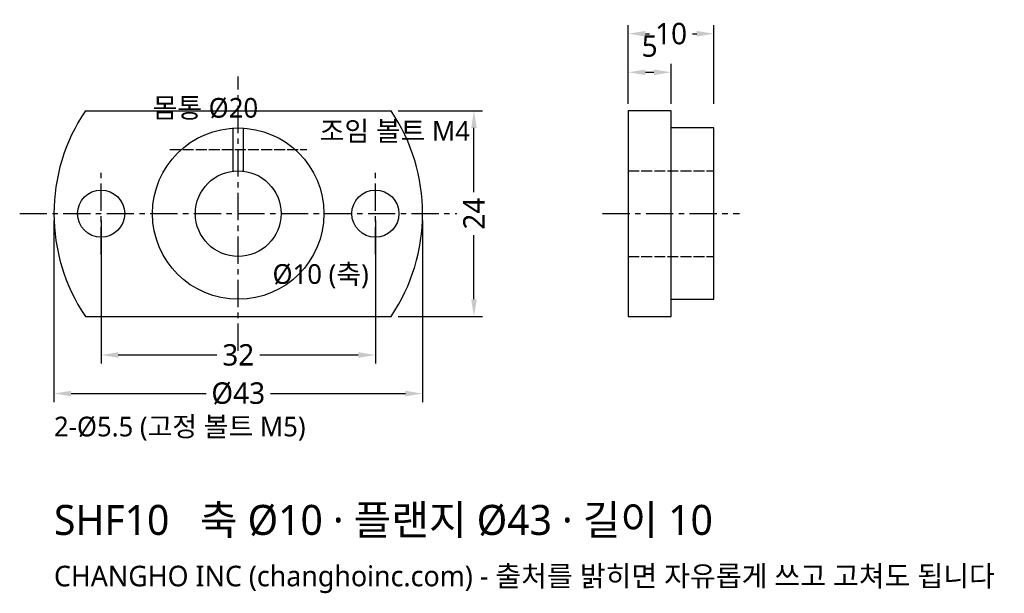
# Model space of a CAD drawing. Header units: millimetres. Extents: x -26 to 89, y -44 to 23.
import ezdxf

# ---------------------------------------------------------------- set-up
doc = ezdxf.new("R2010")
doc.units = ezdxf.units.MM
doc.linetypes.add('CENTER', pattern=[5.08, 3.175, -0.635, 0.635, -0.635])
doc.linetypes.add('DASHED', pattern=[1.524, 1.27, -0.254])
for name, color, linetype in [('문자', 7, 'CONTINUOUS'), ('숨은선', 3, 'DASHED'), ('외형선', 7, 'CONTINUOUS'), ('중심선', 1, 'CENTER'), ('치수', 4, 'CONTINUOUS')]:
    doc.layers.add(name, color=color, linetype=linetype)
doc.styles.add('CH_KOR', font='malgun.ttf')
doc.dimstyles.new('CH_DIM', dxfattribs={"dimtxt": 2.5, "dimasz": 2, "dimexe": 1, "dimexo": 0.8, "dimgap": 0.8, "dimtad": 1, "dimdec": 1, "dimdsep": 46, "dimtxsty": 'CH_KOR', "dimcen": 2.5, "dimclrd": 4, "dimclre": 4, "dimclrt": 4, "dimazin": 3, "dimtfac": 1, "dimtmove": 0, "dimatfit": 3})

# ---------------------------------------------------------------- blocks, each defined once
blk = doc.blocks.new('_CLOSEDFILLED')
at = {"color": 0, "linetype": 'BYBLOCK'}
blk.add_solid([(-1, 0.164), (0, 0), (-1, -0.164)], dxfattribs=at)
blk = doc.blocks.new('*D1')
at = {"color": 4}
for p, q in [((-21.5, -0.8), (-21.5, -22)), ((21.5, -0.8), (21.5, -22)), ((-19.5, -21), (-3.75, -21)), ((3.75, -21), (19.5, -21))]:
    blk.add_line(p, q, dxfattribs=at)
at = {"layer": 'Defpoints'}
for p in [(-21.5, 0), (21.5, 0), (-21.5, -21)]:
    blk.add_point(p, dxfattribs=at)
at = {"layer": '치수', "color": 4, "xscale": 2, "yscale": 2, "rotation": 180}
blk.add_blockref('_CLOSEDFILLED', (-21.5, -21), dxfattribs=at)
at = {"layer": '치수', "color": 4, "xscale": 2, "yscale": 2}
blk.add_blockref('_CLOSEDFILLED', (21.5, -21), dxfattribs=at)
at = {"layer": '치수', "color": 4, "insert": (0, -21), "char_height": 2.5, "attachment_point": 5, "style": 'CH_KOR'}
blk.add_mtext('Ø43', dxfattribs=at)
blk = doc.blocks.new('*D2')
at = {"color": 4}
for p, q in [((-16, -0.8), (-16, -17.5)), ((16, -0.8), (16, -17.5)), ((-14, -16.5), (-2.5, -16.5)), ((2.5, -16.5), (14, -16.5))]:
    blk.add_line(p, q, dxfattribs=at)
at = {"layer": 'Defpoints'}
for p in [(-16, 0), (16, 0), (-16, -16.5)]:
    blk.add_point(p, dxfattribs=at)
at = {"layer": '치수', "color": 4, "xscale": 2, "yscale": 2, "rotation": 180}
blk.add_blockref('_CLOSEDFILLED', (-16, -16.5), dxfattribs=at)
at = {"layer": '치수', "color": 4, "xscale": 2, "yscale": 2}
blk.add_blockref('_CLOSEDFILLED', (16, -16.5), dxfattribs=at)
at = {"layer": '치수', "color": 4, "insert": (0, -16.5), "char_height": 2.5, "attachment_point": 5, "style": 'CH_KOR'}
blk.add_mtext('32', dxfattribs=at)
blk = doc.blocks.new('*D3')
at = {"color": 4}
for p, q in [((18.64, 12), (28.5, 12)), ((27.5, 2.5), (27.5, 10)), ((27.5, -10), (27.5, -2.5)), ((18.64, -12), (28.5, -12))]:
    blk.add_line(p, q, dxfattribs=at)
at = {"layer": 'Defpoints'}
for p in [(17.84, 12), (17.84, -12), (27.5, -12)]:
    blk.add_point(p, dxfattribs=at)
at = {"layer": '치수', "color": 4, "xscale": 2, "yscale": 2}
for p, rotation in [((27.5, 12), 90), ((27.5, -12), 270)]:
    blk.add_blockref('_CLOSEDFILLED', p, dxfattribs=dict(at, rotation=rotation))
at = {"layer": '치수', "color": 4, "insert": (27.5, 0), "char_height": 2.5, "attachment_point": 5, "rotation": 90, "style": 'CH_KOR'}
blk.add_mtext('24', dxfattribs=at)
blk = doc.blocks.new('*D4')
at = {"color": 4}
for p, q in [((45.5, 12.8), (45.5, 22)), ((55.5, 12.8), (55.5, 22)), ((47.5, 21), (48, 21)), ((53, 21), (53.5, 21))]:
    blk.add_line(p, q, dxfattribs=at)
at = {"layer": 'Defpoints'}
for p in [(45.5, 21), (45.5, 12), (55.5, 12)]:
    blk.add_point(p, dxfattribs=at)
at = {"layer": '치수', "color": 4, "xscale": 2, "yscale": 2, "rotation": 180}
blk.add_blockref('_CLOSEDFILLED', (45.5, 21), dxfattribs=at)
at = {"layer": '치수', "color": 4, "xscale": 2, "yscale": 2}
blk.add_blockref('_CLOSEDFILLED', (55.5, 21), dxfattribs=at)
at = {"layer": '치수', "color": 4, "insert": (50.5, 21), "char_height": 2.5, "attachment_point": 5, "style": 'CH_KOR'}
blk.add_mtext('10', dxfattribs=at)
blk = doc.blocks.new('*D5')
at = {"color": 4}
for p, q in [((45.5, 12.8), (45.5, 17.5)), ((50.5, 12.8), (50.5, 17.5)), ((47.5, 16.5), (48.5, 16.5))]:
    blk.add_line(p, q, dxfattribs=at)
at = {"layer": 'Defpoints'}
for p in [(45.5, 16.5), (45.5, 12), (50.5, 12)]:
    blk.add_point(p, dxfattribs=at)
at = {"layer": '치수', "color": 4, "xscale": 2, "yscale": 2, "rotation": 180}
blk.add_blockref('_CLOSEDFILLED', (45.5, 16.5), dxfattribs=at)
at = {"layer": '치수', "color": 4, "xscale": 2, "yscale": 2}
blk.add_blockref('_CLOSEDFILLED', (50.5, 16.5), dxfattribs=at)
at = {"layer": '치수', "color": 4, "insert": (48, 19.55), "char_height": 2.5, "attachment_point": 5, "style": 'CH_KOR'}
blk.add_mtext('5', dxfattribs=at)

msp = doc.modelspace()

# ---------------------------------------------------------------- linework, layer by layer
at = {"layer": '숨은선'}
for p, q in [((-8, 7.5), (8, 7.5)), ((45.5, 5), (55.5, 5)), ((45.5, -5), (55.5, -5))]:
    msp.add_line(p, q, dxfattribs=at)
at = {"layer": '외형선'}
for p, q in [((-17.84, 12), (17.84, 12)), ((-0.6, 5), (-0.6, 10)), ((0.6, 5), (0.6, 10)), ((-17.84, -12), (17.84, -12))]:
    msp.add_line(p, q, dxfattribs=at)
msp.add_lwpolyline([(45.5, -12), (50.5, -12), (50.5, 12), (45.5, 12)], close=True, dxfattribs=at)
msp.add_lwpolyline([(50.5, -10), (55.5, -10), (55.5, 10), (50.5, 10)], dxfattribs=at)
for centre, radius in [((0, 0), 10), ((0, 0), 5), ((-16, 0), 2.75), ((16, 0), 2.75)]:
    msp.add_circle(centre, radius, dxfattribs=at)
for start, end in [(146.0728, 213.9272), (-33.9272, 33.9272)]:
    msp.add_arc((0, 0), 21.5, start, end, dxfattribs=at)
at = {"layer": '중심선'}
for p, q in [((0, -16), (0, 16)), ((-16, -4.75), (-16, 4.75)), ((16, -4.75), (16, 4.75)), ((-25.5, 0), (25.5, 0)), ((42.5, 0), (58.5, 0))]:
    msp.add_line(p, q, dxfattribs=at)

# ---------------------------------------------------------------- texts
at = {"layer": '문자', "style": 'CH_KOR'}
for s, height, p in [('몸통 Ø20', 2.3, (-10, 11.2)), ('조임 볼트 M4', 2.3, (9.5, 8.5)), ('Ø10 (축)', 2.3, (4, -8.2)), ('2-Ø5.5 (고정 볼트 M5)', 2.3, (-21.5, -26)), ('SHF10   축 Ø10 · 플랜지 Ø43 · 길이 10', 3.5, (-21.5, -37.5)), ('CHANGHO INC (changhoinc.com) - 출처를 밝히면 자유롭게 쓰고 고쳐도 됩니다', 2.4, (-21.5, -43.5))]:
    msp.add_text(s, height=height, dxfattribs=at).set_placement(p)

# ---------------------------------------------------------------- dimensions: what is measured, and where the dimension line sits
at = {"layer": '치수'}
for base, p1, p2, picture, middle in [((45.5, 21), (45.5, 12), (55.5, 12), '*D4', (50.5, 21)), ((45.5, 16.5), (45.5, 12), (50.5, 12), '*D5', (48, 19.55)), ((-16, -16.5), (-16, 0), (16, 0), '*D2', (0, -16.5))]:
    dim = msp.add_linear_dim(base=base, p1=p1, p2=p2, dimstyle='CH_DIM', override={"dimscale": 1}, dxfattribs=at)
    dim.commit()
    dim.dimension.update_dxf_attribs({"geometry": picture, "text_midpoint": middle})
dim = msp.add_linear_dim(base=(27.5, -12), p1=(17.84, -12), p2=(17.84, 12), angle=90, dimstyle='CH_DIM', override={"dimscale": 1}, dxfattribs=at)
dim.commit()
dim.dimension.update_dxf_attribs({"geometry": '*D3', "text_midpoint": (27.5, 0)})
dim = msp.add_linear_dim(base=(-21.5, -21), p1=(-21.5, 0), p2=(21.5, 0), text='Ø43', dimstyle='CH_DIM', override={"dimscale": 1}, dxfattribs=at)
dim.commit()
dim.dimension.update_dxf_attribs({"geometry": '*D1', "text_midpoint": (0, -21)})

doc.saveas('drawing.dxf')
